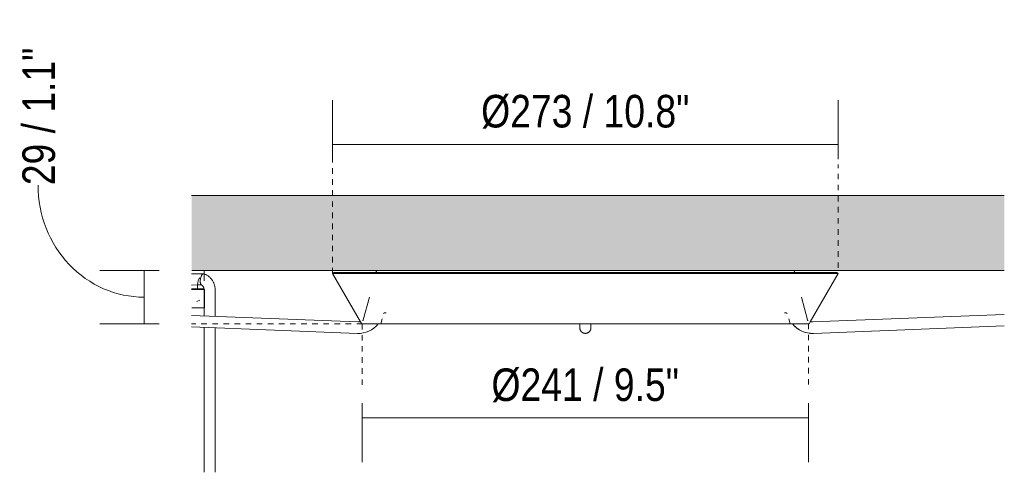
# Model space of a CAD drawing. Header units: millimetres. Extents: x 5395 to 10113, y 397 to 7363.
# Tile 9 of 11: x 8765 to 9297, y 1891 to 2136. Entities that reach past the tile are written whole.
import ezdxf

# ---------------------------------------------------------------- set-up
doc = ezdxf.new("R2010")
doc.units = ezdxf.units.MM
doc.linetypes.add('Dash', pattern=[6, 3, -3])
doc.layers.add('A-ANNO-DIMS', color=7, linetype='Dash', lineweight=9, true_color=0xd2d2d2)
for name, color, linetype, lineweight in [('A-ANNO-DIMS-8', 7, 'Continuous', 9), ('A-CLNG', 7, 'Continuous', 9), ('E-LITE-EQPM', 7, 'Continuous', 20)]:
    doc.layers.add(name, color=color, linetype=linetype, lineweight=lineweight)
doc.styles.add('Arial Narrow_3', font='ARIALN.TTF', dxfattribs={"height": 17.6})
doc.dimstyles.new('FARO_-_2_2mm_Arial_Narrow_mm_Inch_Left_1', dxfattribs={"dimscale": 304.8, "dimtxt": 18.012385, "dimasz": 0, "dimexe": 0.07874, "dimexo": 0.0625, "dimgap": 0.013123, "dimtad": 1, "dimdec": 0, "dimzin": 0, "dimdsep": 46, "dimtxsty": 'Arial Narrow_3', "dimblk1": 'NONE', "dimblk2": 'NONE', "dimsah": 1, "dimcen": 0.09, "dimadec": 0, "dimazin": 0, "dimtfac": 1, "dimtdec": 4, "dimtix": 1, "dimtmove": 1, "dimatfit": 3, "dimfxl": 0.026247, "dimfxlon": 1, "dimtvp": 1, "dimtolj": 1, "dimtzin": 0, "dimarcsym": 2})
doc.dimstyles.new('FARO_-_2_2mm_Arial_Narrow_mm_Inch_Right_2', dxfattribs={"dimscale": 304.8, "dimtxt": 18.012385, "dimasz": 0, "dimexe": 0.07874, "dimexo": 0.0625, "dimgap": 0.013123, "dimtad": 1, "dimdec": 0, "dimzin": 0, "dimdsep": 46, "dimtxsty": 'Arial Narrow_3', "dimblk1": 'NONE', "dimblk2": 'NONE', "dimsah": 1, "dimcen": 0.09, "dimadec": 0, "dimazin": 0, "dimtfac": 1, "dimtdec": 4, "dimtix": 1, "dimtmove": 0, "dimatfit": 3, "dimfxl": 0.026247, "dimfxlon": 1, "dimtvp": 1, "dimtolj": 1, "dimtzin": 0, "dimarcsym": 2})

# ---------------------------------------------------------------- blocks, each defined once
blk = doc.blocks.new('64314-5L   _Suspended_tensor - 64314-49-5L MAMBO Black_rattan pendant lamp ø450-5L-719882-Alzado_PDF FLORON')
at = {"layer": 'E-LITE-EQPM', "lineweight": 9}
for p, q in [((7350.18, 1998.21), (7345.05, 1998.1)), ((7345.09, 2000), (7350.94, 2000)), ((7351.4, 1998.21), (7350.18, 1998.21)), ((7350.94, 2000), (7351.77, 2000)), ((7351.77, 1994.41), (7351.77, 2000)), ((7348.29, 1990), (7348.29, 1992.66)), ((7350.18, 1992.21), (7350.45, 1992.21)), ((7348.29, 1990), (7345, 1990)), ((7348.45, 1990), (7348.45, 1989.77)), ((7351.64, 1990), (7348.45, 1990)), ((7351.76, 1989.48), (7351.76, 1983.84)), ((7352.06, 1979.77), (7352.06, 1989.27)), ((7357.76, 1983.84), (7357.76, 1989.48)), ((7345.09, 1979.77), (7351.21, 1979.77)), ((7347.9, 1983.28), (7349.55, 1983.84)), ((7351.21, 1979.77), (7351.91, 1979.77)), ((7351.76, 1983.84), (7351.76, 1975.45)), ((7357.76, 1975.21), (7357.76, 1983.84)), ((7351.76, 1969.22), (7351.76, 1890.78)), ((7357.76, 1890.78), (7357.76, 1968.98))]:
    blk.add_line(p, q, dxfattribs=at)
at = {"layer": 'E-LITE-EQPM', "lineweight": 9, "flags": 128}
for points in [[(7357.76, 1989.48), (7357.76, 1989.84), (7357.74, 1990.19), (7357.7, 1990.54), (7357.66, 1990.89), (7357.6, 1991.23), (7357.53, 1991.58), (7357.45, 1991.92), (7357.35, 1992.26), (7357.24, 1992.59), (7357.12, 1992.92), (7356.99, 1993.25), (7356.84, 1993.57), (7356.69, 1993.88), (7356.52, 1994.19), (7356.34, 1994.49), (7356.14, 1994.78), (7355.94, 1995.07), (7355.72, 1995.35), (7355.5, 1995.62), (7355.26, 1995.88), (7355.02, 1996.13), (7354.76, 1996.37), (7354.5, 1996.6), (7354.22, 1996.82), (7353.94, 1997.02), (7353.64, 1997.22), (7353.34, 1997.4), (7353.04, 1997.57), (7352.72, 1997.73), (7352.4, 1997.88), (7352.07, 1998.01), (7351.74, 1998.12), (7351.53, 1998.19)], [(7345.05, 1992.07), (7348.52, 1992.2), (7350.18, 1992.21)], [(7350.24, 1992.27), (7350.32, 1992.22), (7350.41, 1992.17), (7350.5, 1992.11), (7350.58, 1992.05), (7350.66, 1991.98), (7350.74, 1991.91), (7350.82, 1991.84), (7350.9, 1991.76), (7350.98, 1991.67), (7351.05, 1991.59), (7351.12, 1991.49), (7351.19, 1991.4), (7351.25, 1991.3), (7351.32, 1991.2), (7351.37, 1991.09), (7351.43, 1990.98), (7351.48, 1990.87), (7351.53, 1990.75), (7351.57, 1990.63), (7351.61, 1990.51), (7351.65, 1990.39), (7351.68, 1990.26), (7351.7, 1990.14), (7351.72, 1990.01), (7351.74, 1989.88), (7351.75, 1989.75), (7351.76, 1989.62), (7351.76, 1989.48)], [(7350.75, 1989.77), (7350.58, 1989.77), (7350.4, 1989.77), (7350.21, 1989.77), (7350.01, 1989.77), (7349.79, 1989.77), (7349.56, 1989.77), (7349.32, 1989.77), (7349.06, 1989.77), (7348.79, 1989.77), (7348.52, 1989.77), (7348.23, 1989.77), (7347.93, 1989.77), (7347.62, 1989.77), (7347.3, 1989.77), (7346.97, 1989.77), (7346.64, 1989.77), (7346.29, 1989.77), (7345.94, 1989.77), (7345.59, 1989.77), (7345.22, 1989.77), (7345.05, 1989.77)], [(7350.58, 1989.77), (7350.74, 1989.77), (7350.89, 1989.77), (7351.03, 1989.77), (7351.15, 1989.77), (7351.25, 1989.77), (7351.34, 1989.77), (7351.41, 1989.77), (7351.47, 1989.77), (7351.52, 1989.77), (7351.55, 1989.77), (7351.56, 1989.77), (7351.56, 1989.77)], [(7351.56, 1989.77), (7351.55, 1989.77), (7351.53, 1989.77), (7351.49, 1989.77), (7351.43, 1989.77), (7351.36, 1989.77), (7351.28, 1989.77), (7351.18, 1989.77), (7351.06, 1989.77), (7350.93, 1989.77), (7350.79, 1989.77), (7350.75, 1989.77)], [(7351.56, 1989.77), (7351.58, 1989.77), (7351.6, 1989.77), (7351.62, 1989.77), (7351.64, 1989.77), (7351.66, 1989.76), (7351.68, 1989.76), (7351.7, 1989.75), (7351.72, 1989.75), (7351.74, 1989.74), (7351.75, 1989.73), (7351.77, 1989.73), (7351.79, 1989.72), (7351.81, 1989.71), (7351.83, 1989.7), (7351.84, 1989.69), (7351.86, 1989.67), (7351.88, 1989.66), (7351.89, 1989.65), (7351.91, 1989.64), (7351.92, 1989.62), (7351.93, 1989.61), (7351.95, 1989.59), (7351.96, 1989.58), (7351.97, 1989.56), (7351.98, 1989.54), (7351.99, 1989.52), (7352, 1989.51), (7352.01, 1989.49), (7352.02, 1989.47), (7352.03, 1989.45), (7352.04, 1989.43), (7352.04, 1989.41), (7352.05, 1989.39), (7352.05, 1989.38), (7352.06, 1989.36), (7352.06, 1989.34), (7352.06, 1989.32), (7352.06, 1989.3), (7352.06, 1989.27), (7352.06, 1989.27)]]:
    blk.add_lwpolyline(points, dxfattribs=at)
at = {"layer": 'E-LITE-EQPM', "lineweight": 9}
for points, knots in [([(7348.29, 1992.66), (7348.29, 1993), (7348.35, 1993.65), (7348.69, 1994.82), (7349.11, 1995.54), (7349.39, 1995.92)], [0, 0, 0, 0, 0.1428571, 0.2857143, 0.5380217, 0.5380217, 0.5380217, 0.5380217]), ([(7351.4, 1998.21), (7351.19, 1998.21), (7350.73, 1997.92), (7350.19, 1996.89), (7349.86, 1995.73), (7349.73, 1994.85), (7349.69, 1994.18), (7349.7, 1993.7), (7349.74, 1993.28), (7349.82, 1992.91), (7349.93, 1992.61), (7350.02, 1992.46), (7350.08, 1992.4)], [-1, -1, -1, -1, -0.8333333, -0.6666667, -0.5555556, -0.4444444, -0.3888889, -0.3333333, -0.2777778, -0.2222222, -0.1666667, -0.1111111, -0.1111111, -0.1111111, -0.1111111])]:
    blk.add_open_spline(points, degree=3, knots=knots, dxfattribs=at)
blk.add_open_spline([(7351.4, 1998.21), (7351.54, 1998.21), (7351.67, 1998.15), (7351.78, 1998.03)], degree=3, dxfattribs=at)
blk = doc.blocks.new('64314-1 cable   _Suspended_tensor - 64314 MAMBO_CONGA_SAMBA Black structure pendant lamp with tensioner-568983-Alzado_PDF FLORON')
at = {"layer": 'E-LITE-EQPM'}
for p, q in [((7422.01, 1998.89), (7421.15, 1998.39)), ((7421.15, 1998.39), (7436.27, 1972.21)), ((7421.15, 1998.39), (7421.47, 1998.39)), ((7422.01, 1998.89), (7422.36, 1998.89)), ((7422.11, 1998.39), (7423.04, 1998.39)), ((7422.97, 1998.89), (7423.89, 1998.89)), ((7424.27, 1998.39), (7425.8, 1998.39)), ((7425.12, 1998.89), (7426.64, 1998.89)), ((7427.64, 1998.39), (7429.77, 1998.39)), ((7428.46, 1998.89), (7430.58, 1998.89)), ((7432.18, 1998.39), (7434.89, 1998.39)), ((7432.98, 1998.89), (7435.67, 1998.89)), ((7437.87, 1998.39), (7441.03, 1998.39)), ((7438.63, 1998.89), (7441.86, 1998.89)), ((7444.45, 1998.39), (7448.41, 1998.39)), ((7444.83, 1999.42), (7444.69, 1998.89)), ((7445.35, 1998.89), (7449.11, 1998.89)), ((7452.43, 1998.39), (7456.49, 1998.39)), ((7453.04, 1998.89), (7457.34, 1998.89)), ((7453.93, 1999), (7453.94, 1998.89)), ((7461.63, 1998.89), (7466.78, 1998.89)), ((7461.64, 1998.39), (7465.89, 1998.39)), ((7470.21, 1998.39), (7475.38, 1998.39)), ((7471.95, 1998.89), (7477.08, 1998.89)), ((7480.51, 1998.39), (7487.38, 1998.39)), ((7482.25, 1998.89), (7487.39, 1998.89)), ((7492.54, 1998.89), (7497.7, 1998.89)), ((7492.54, 1998.39), (7497.7, 1998.39)), ((7504.56, 1998.89), (7509.72, 1998.89)), ((7504.56, 1998.39), (7509.72, 1998.39)), ((7516.58, 1998.89), (7523.44, 1998.89)), ((7516.58, 1998.39), (7521.74, 1998.39)), ((7528.6, 1998.89), (7535.47, 1998.89)), ((7528.6, 1998.39), (7535.47, 1998.39)), ((7540.61, 1998.39), (7547.49, 1998.39)), ((7542.34, 1998.89), (7547.49, 1998.89)), ((7554.35, 1998.89), (7557.84, 1998.89)), ((7554.35, 1998.39), (7557.84, 1998.39)), ((7557.84, 1998.89), (7561.23, 1998.89)), ((7557.84, 1998.39), (7561.23, 1998.39)), ((7568.09, 1998.89), (7574.96, 1998.89)), ((7568.09, 1998.39), (7574.96, 1998.39)), ((7580.11, 1998.89), (7586.98, 1998.89)), ((7580.11, 1998.39), (7586.98, 1998.39)), ((7592.13, 1998.89), (7599, 1998.89)), ((7593.84, 1998.39), (7599, 1998.39)), ((7605.86, 1998.89), (7611.02, 1998.89)), ((7605.86, 1998.39), (7611.01, 1998.39)), ((7617.88, 1998.89), (7623.04, 1998.89)), ((7617.88, 1998.39), (7623.04, 1998.39)), ((7628.19, 1998.89), (7633.33, 1998.89)), ((7628.98, 1998.39), (7635.07, 1998.39)), ((7639.24, 1998.89), (7644.32, 1998.89)), ((7640.2, 1998.39), (7645.37, 1998.39)), ((7648.8, 1998.89), (7653.95, 1998.89)), ((7649.79, 1998.39), (7654.5, 1998.39)), ((7658.34, 1998.89), (7662.53, 1998.89)), ((7659.09, 1998.39), (7663.25, 1998.39)), ((7661.73, 1998.89), (7661.75, 1999)), ((7666.57, 1998.89), (7670.33, 1998.89)), ((7667.27, 1998.39), (7671.12, 1998.39)), ((7670.99, 1998.89), (7670.85, 1999.42)), ((7673.82, 1998.89), (7677.05, 1998.89)), ((7674.55, 1998.39), (7677.81, 1998.39)), ((7679.41, 1972.21), (7694.53, 1998.39)), ((7680.01, 1998.89), (7682.7, 1998.89)), ((7680.79, 1998.39), (7683.5, 1998.39)), ((7685.1, 1998.89), (7687.22, 1998.89)), ((7685.91, 1998.39), (7688.04, 1998.39)), ((7689.04, 1998.89), (7690.56, 1998.89)), ((7689.88, 1998.39), (7691.41, 1998.39)), ((7691.79, 1998.89), (7692.71, 1998.89)), ((7692.64, 1998.39), (7693.57, 1998.39)), ((7693.32, 1998.89), (7693.67, 1998.89)), ((7694.53, 1998.39), (7693.67, 1998.89)), ((7694.21, 1998.39), (7694.53, 1998.39)), ((7441.1, 1985.5), (7437.81, 1973.22)), ((7677.87, 1973.22), (7674.56, 1985.58)), ((7449.67, 1977.09), (7449.93, 1977.09)), ((7447.95, 1973.78), (7447.23, 1971.07)), ((7457, 1971.07), (7464.3, 1971.07)), ((7465.15, 1971.07), (7465.09, 1971.07)), ((7482.13, 1971.07), (7514.73, 1971.07)), ((7520.05, 1971.07), (7519.99, 1971.07)), ((7530.54, 1971.07), (7539, 1971.07)), ((7554.84, 1971.07), (7554.84, 1969.23)), ((7554.84, 1969.23), (7554.84, 1969.02)), ((7557.79, 1971.07), (7557.84, 1971.07)), ((7560.84, 1969.23), (7560.84, 1971.07)), ((7560.84, 1969.02), (7560.84, 1969.23)), ((7576.65, 1971.07), (7596.55, 1971.07)), ((7578.38, 1971.07), (7578.29, 1971.07)), ((7605.89, 1971.07), (7605.83, 1971.07)), ((7623.33, 1971.07), (7633.55, 1971.07)), ((7651.38, 1971.07), (7668.45, 1971.07)), ((7668.45, 1971.07), (7667.73, 1973.78))]:
    blk.add_line(p, q, dxfattribs=at)
at = {"layer": 'E-LITE-EQPM', "flags": 128}
for points in [[(7444.83, 1999.42), (7444.84, 1999.45), (7444.85, 1999.48), (7444.86, 1999.51), (7444.87, 1999.54), (7444.89, 1999.57), (7444.9, 1999.6), (7444.92, 1999.62), (7444.93, 1999.65), (7444.95, 1999.67), (7444.97, 1999.7), (7444.99, 1999.72), (7445.01, 1999.75), (7445.03, 1999.77), (7445.05, 1999.79), (7445.08, 1999.81), (7445.1, 1999.83), (7445.13, 1999.85), (7445.15, 1999.87), (7445.18, 1999.89), (7445.2, 1999.9), (7445.23, 1999.92), (7445.26, 1999.93), (7445.29, 1999.94), (7445.32, 1999.95), (7445.35, 1999.96), (7445.38, 1999.97), (7445.41, 1999.98), (7445.44, 1999.99), (7445.47, 1999.99), (7445.5, 2000), (7445.53, 2000), (7445.56, 2000), (7445.58, 2000)], [(7502.02, 1999.99), (7502.05, 2000), (7502.07, 2000), (7502.09, 2000)], [(7613.59, 2000), (7613.61, 2000), (7613.63, 2000), (7613.66, 1999.99)], [(7670.1, 2000), (7670.13, 2000), (7670.16, 2000), (7670.19, 1999.99), (7670.22, 1999.99), (7670.25, 1999.98), (7670.28, 1999.98), (7670.31, 1999.97), (7670.34, 1999.96), (7670.37, 1999.95), (7670.4, 1999.94), (7670.43, 1999.93), (7670.46, 1999.91), (7670.48, 1999.9), (7670.51, 1999.88), (7670.54, 1999.86), (7670.56, 1999.85), (7670.59, 1999.83), (7670.61, 1999.81), (7670.63, 1999.79), (7670.66, 1999.76), (7670.68, 1999.74), (7670.7, 1999.72), (7670.72, 1999.69), (7670.73, 1999.67), (7670.75, 1999.64), (7670.77, 1999.61), (7670.78, 1999.59), (7670.8, 1999.56), (7670.81, 1999.53), (7670.82, 1999.5), (7670.83, 1999.47), (7670.84, 1999.44), (7670.85, 1999.42)], [(7448.82, 1976.71), (7448.84, 1976.74), (7448.87, 1976.77), (7448.9, 1976.8), (7448.92, 1976.83), (7448.95, 1976.86), (7448.98, 1976.88), (7449.01, 1976.9), (7449.05, 1976.93), (7449.08, 1976.95), (7449.11, 1976.97), (7449.15, 1976.98), (7449.18, 1977), (7449.22, 1977.02), (7449.25, 1977.03), (7449.29, 1977.04), (7449.33, 1977.05), (7449.37, 1977.06), (7449.4, 1977.07), (7449.44, 1977.08), (7449.48, 1977.08), (7449.52, 1977.09), (7449.56, 1977.09)], [(7450.15, 1977.09), (7449.79, 1977.09), (7449.61, 1977.09)], [(7666.01, 1977.09), (7665.75, 1977.09), (7665.52, 1977.09)], [(7665.77, 1977.09), (7665.89, 1977.09), (7666.07, 1977.09)], [(7666.13, 1977.09), (7666.17, 1977.09), (7666.21, 1977.08), (7666.25, 1977.08), (7666.29, 1977.07), (7666.32, 1977.06), (7666.36, 1977.05), (7666.4, 1977.04), (7666.44, 1977.03), (7666.47, 1977.01), (7666.51, 1977), (7666.54, 1976.98), (7666.58, 1976.96), (7666.61, 1976.94), (7666.64, 1976.92), (7666.67, 1976.9), (7666.7, 1976.87), (7666.73, 1976.85), (7666.76, 1976.82), (7666.79, 1976.79), (7666.82, 1976.77), (7666.84, 1976.74), (7666.87, 1976.71)], [(7437.43, 1971.07), (7437.39, 1971.08), (7437.35, 1971.08), (7437.31, 1971.09), (7437.27, 1971.1), (7437.23, 1971.11), (7437.19, 1971.12), (7437.16, 1971.13), (7437.12, 1971.15), (7437.08, 1971.16), (7437.05, 1971.18), (7437.01, 1971.2), (7436.98, 1971.22), (7436.94, 1971.24), (7436.91, 1971.27), (7436.88, 1971.29), (7436.85, 1971.32), (7436.82, 1971.34), (7436.79, 1971.37), (7436.77, 1971.4), (7436.74, 1971.43)], [(7437.34, 1972.86), (7437.36, 1972.86), (7437.38, 1972.86), (7437.4, 1972.86), (7437.41, 1972.86), (7437.43, 1972.87), (7437.45, 1972.87), (7437.47, 1972.87), (7437.49, 1972.88), (7437.51, 1972.89), (7437.53, 1972.89), (7437.55, 1972.9), (7437.56, 1972.91), (7437.58, 1972.92), (7437.6, 1972.93), (7437.61, 1972.94), (7437.63, 1972.95), (7437.64, 1972.96), (7437.66, 1972.98), (7437.67, 1972.99), (7437.69, 1973), (7437.7, 1973.02), (7437.71, 1973.03), (7437.73, 1973.05), (7437.74, 1973.06), (7437.75, 1973.08), (7437.76, 1973.1), (7437.77, 1973.11), (7437.78, 1973.13), (7437.79, 1973.15), (7437.79, 1973.17), (7437.8, 1973.19), (7437.81, 1973.2), (7437.81, 1973.22)], [(7445.83, 1971.07), (7447, 1971.07), (7448.97, 1971.07), (7451.1, 1971.07), (7453.41, 1971.07), (7455.89, 1971.07), (7458.52, 1971.07), (7461.32, 1971.07), (7464.27, 1971.07), (7467.37, 1971.07), (7470.62, 1971.07), (7474, 1971.07), (7477.52, 1971.07), (7481.17, 1971.07), (7484.94, 1971.07), (7488.83, 1971.07), (7492.82, 1971.07), (7496.92, 1971.07), (7501.12, 1971.07), (7505.41, 1971.07), (7509.79, 1971.07), (7514.24, 1971.07), (7518.76, 1971.07), (7523.34, 1971.07), (7527.98, 1971.07), (7532.66, 1971.07), (7537.39, 1971.07), (7542.15, 1971.07), (7546.93, 1971.07), (7551.73, 1971.07), (7556.54, 1971.07), (7557.84, 1971.07)], [(7554.84, 1971.07), (7554.84, 1970.83), (7554.84, 1970.6), (7554.84, 1970.38), (7554.84, 1970.17), (7554.84, 1969.98), (7554.84, 1969.81), (7554.84, 1969.65), (7554.84, 1969.51), (7554.84, 1969.38), (7554.84, 1969.27), (7554.84, 1969.18), (7554.84, 1969.1), (7554.84, 1969.04), (7554.84, 1969), (7554.84, 1968.98), (7554.84, 1968.97)], [(7554.84, 1968.97), (7554.84, 1968.98), (7554.84, 1969), (7554.84, 1969.02)], [(7557.84, 1965.97), (7557.72, 1965.97), (7557.6, 1965.98), (7557.48, 1965.99), (7557.36, 1966.01), (7557.24, 1966.03), (7557.13, 1966.06), (7557.01, 1966.09), (7556.9, 1966.12), (7556.78, 1966.16), (7556.67, 1966.21), (7556.56, 1966.25), (7556.45, 1966.31), (7556.35, 1966.37), (7556.25, 1966.43), (7556.15, 1966.49), (7556.05, 1966.56), (7555.95, 1966.64), (7555.86, 1966.71), (7555.77, 1966.79), (7555.69, 1966.88), (7555.61, 1966.97), (7555.53, 1967.06), (7555.45, 1967.15), (7555.38, 1967.25), (7555.32, 1967.35), (7555.25, 1967.45), (7555.19, 1967.56), (7555.14, 1967.66), (7555.09, 1967.77), (7555.04, 1967.88), (7555, 1967.99), (7554.97, 1968.11), (7554.93, 1968.22), (7554.91, 1968.34), (7554.88, 1968.46), (7554.87, 1968.58), (7554.85, 1968.7), (7554.84, 1968.82), (7554.84, 1968.94), (7554.84, 1968.97)], [(7557.84, 1971.07), (7562.65, 1971.07), (7567.46, 1971.07), (7572.25, 1971.07), (7577.01, 1971.07), (7581.75, 1971.07), (7586.44, 1971.07), (7591.09, 1971.07), (7595.69, 1971.07), (7600.23, 1971.07), (7604.7, 1971.07), (7609.09, 1971.07), (7613.41, 1971.07), (7617.63, 1971.07), (7621.76, 1971.07), (7625.79, 1971.07), (7629.7, 1971.07), (7633.51, 1971.07), (7637.19, 1971.07), (7640.74, 1971.07), (7644.16, 1971.07), (7647.45, 1971.07), (7650.59, 1971.07), (7653.58, 1971.07), (7656.42, 1971.07), (7659.1, 1971.07), (7661.62, 1971.07), (7663.97, 1971.07), (7666.15, 1971.07), (7668.16, 1971.07), (7669.85, 1971.07)], [(7560.84, 1968.97), (7560.84, 1968.85), (7560.83, 1968.73), (7560.82, 1968.61), (7560.8, 1968.49), (7560.78, 1968.37), (7560.75, 1968.26), (7560.72, 1968.14), (7560.69, 1968.03), (7560.65, 1967.91), (7560.6, 1967.8), (7560.55, 1967.69), (7560.5, 1967.58), (7560.44, 1967.48), (7560.38, 1967.38), (7560.32, 1967.28), (7560.25, 1967.18), (7560.17, 1967.08), (7560.1, 1966.99), (7560.01, 1966.9), (7559.93, 1966.82), (7559.84, 1966.74), (7559.75, 1966.66), (7559.66, 1966.58), (7559.56, 1966.51), (7559.46, 1966.44), (7559.36, 1966.38), (7559.25, 1966.32), (7559.15, 1966.27), (7559.04, 1966.22), (7558.93, 1966.17), (7558.81, 1966.13), (7558.7, 1966.1), (7558.58, 1966.06), (7558.47, 1966.04), (7558.35, 1966.01), (7558.23, 1965.99), (7558.11, 1965.98), (7557.99, 1965.97), (7557.87, 1965.97), (7557.84, 1965.97)], [(7560.84, 1968.97), (7560.84, 1968.98), (7560.84, 1969), (7560.84, 1969.05), (7560.84, 1969.11), (7560.84, 1969.18), (7560.84, 1969.28), (7560.84, 1969.39), (7560.84, 1969.52), (7560.84, 1969.66), (7560.84, 1969.82), (7560.84, 1970), (7560.84, 1970.19), (7560.84, 1970.39), (7560.84, 1970.61), (7560.84, 1970.85), (7560.84, 1971.07)], [(7560.84, 1969.02), (7560.84, 1968.98), (7560.84, 1968.97), (7560.84, 1968.97)], [(7669.85, 1971.07), (7668.67, 1971.07), (7668.45, 1971.07)], [(7677.87, 1973.22), (7677.88, 1973.2), (7677.88, 1973.18), (7677.89, 1973.16), (7677.9, 1973.14), (7677.91, 1973.13), (7677.91, 1973.11), (7677.92, 1973.09), (7677.93, 1973.08), (7677.95, 1973.06), (7677.96, 1973.04), (7677.97, 1973.03), (7677.98, 1973.01), (7678, 1973), (7678.01, 1972.99), (7678.02, 1972.97), (7678.04, 1972.96), (7678.06, 1972.95), (7678.07, 1972.94), (7678.09, 1972.93), (7678.1, 1972.92), (7678.12, 1972.91), (7678.14, 1972.9), (7678.16, 1972.89), (7678.18, 1972.88), (7678.19, 1972.88), (7678.21, 1972.87), (7678.23, 1972.87), (7678.25, 1972.86), (7678.27, 1972.86), (7678.29, 1972.86), (7678.31, 1972.86), (7678.33, 1972.86), (7678.34, 1972.86)], [(7678.94, 1971.44), (7678.92, 1971.4), (7678.89, 1971.38), (7678.86, 1971.35), (7678.83, 1971.32), (7678.8, 1971.29), (7678.77, 1971.27), (7678.74, 1971.25), (7678.71, 1971.22), (7678.67, 1971.2), (7678.64, 1971.18), (7678.6, 1971.17), (7678.57, 1971.15), (7678.53, 1971.14), (7678.49, 1971.12), (7678.46, 1971.11), (7678.42, 1971.1), (7678.38, 1971.09), (7678.34, 1971.08), (7678.3, 1971.08), (7678.26, 1971.07)]]:
    blk.add_lwpolyline(points, dxfattribs=at)
at = {"layer": 'E-LITE-EQPM'}
for centre, major_axis, ratio, start_param, end_param in [((7557.84, 1969.23), (-3, 0), 0.999241, 0, 0.036829), ((7557.84, 1969.23), (3, 0), 0.99562, 3.141593, 3.178555), ((7557.84, 1969.23), (3, 0), 0.99562, 3.141593, 3.178555), ((7557.84, 1969.13), (3, 0), 0.99562, 3.141593, 3.178555), ((7557.84, 1969.23), (3, 0), 0.999241, 6.246357, 6.283185), ((7557.84, 1969.23), (3, 0), 0.99562, 6.246223, 6.283185), ((7557.84, 1969.23), (3, 0), 0.99562, 6.246223, 6.283185), ((7557.84, 1969.13), (3, 0), 0.99562, 6.246223, 6.283185), ((7557.84, 1969.13), (3, 0), 0.99562, 3.403392, 3.443058), ((7557.84, 1969.13), (3, 0), 0.99562, 5.98172, 6.021386)]:
    blk.add_ellipse(centre, major_axis=major_axis, ratio=ratio, start_param=start_param, end_param=end_param, dxfattribs=at)
blk = doc.blocks.new('64314-1 cable   _Suspended_tensor - 64314 MAMBO_CONGA_SAMBA Black structure pendant lamp with tensioner-570366-Alzado_PDF FLORON')
at = {"layer": 'E-LITE-EQPM'}
for p, q in [((7422.01, 1998.89), (7421.15, 1998.39)), ((7421.15, 1998.39), (7436.27, 1972.21)), ((7421.15, 1998.39), (7421.19, 1998.39)), ((7421.49, 1998.39), (7422.11, 1998.39)), ((7422.01, 1998.89), (7422.05, 1998.89)), ((7422.36, 1998.89), (7422.97, 1998.89)), ((7423.04, 1998.39), (7424.27, 1998.39)), ((7423.89, 1998.89), (7425.12, 1998.89)), ((7425.8, 1998.39), (7427.64, 1998.39)), ((7426.64, 1998.89), (7428.46, 1998.89)), ((7429.76, 1998.39), (7432.18, 1998.39)), ((7430.58, 1998.89), (7432.98, 1998.89)), ((7434.88, 1998.39), (7437.87, 1998.39)), ((7435.66, 1998.89), (7438.63, 1998.89)), ((7441.02, 1998.39), (7444.47, 1998.39)), ((7441.86, 1998.89), (7445.36, 1998.89)), ((7444.83, 1999.42), (7444.69, 1998.89)), ((7448.41, 1998.39), (7452.43, 1998.39)), ((7449.1, 1998.89), (7453.05, 1998.89)), ((7453.93, 1999), (7453.94, 1998.89)), ((7456.47, 1998.39), (7461.62, 1998.39)), ((7457.33, 1998.89), (7461.64, 1998.89)), ((7465.89, 1998.39), (7470.23, 1998.39)), ((7466.79, 1998.89), (7471.93, 1998.89)), ((7475.36, 1998.39), (7480.53, 1998.39)), ((7477.1, 1998.89), (7482.23, 1998.89)), ((7487.39, 1998.89), (7492.54, 1998.89)), ((7487.4, 1998.39), (7492.54, 1998.39)), ((7497.68, 1998.89), (7504.56, 1998.89)), ((7497.68, 1998.39), (7504.56, 1998.39)), ((7509.7, 1998.89), (7516.58, 1998.89)), ((7509.71, 1998.39), (7516.58, 1998.39)), ((7521.72, 1998.89), (7528.6, 1998.89)), ((7521.72, 1998.39), (7528.6, 1998.39)), ((7535.47, 1998.89), (7542.34, 1998.89)), ((7535.47, 1998.39), (7542.34, 1998.39)), ((7547.48, 1998.89), (7554.36, 1998.89)), ((7547.48, 1998.39), (7554.36, 1998.39)), ((7561.22, 1998.89), (7568.09, 1998.89)), ((7561.22, 1998.39), (7568.09, 1998.39)), ((7573.24, 1998.89), (7580.11, 1998.89)), ((7573.24, 1998.39), (7580.11, 1998.39)), ((7586.98, 1998.89), (7593.85, 1998.89)), ((7586.98, 1998.39), (7593.85, 1998.39)), ((7599, 1998.89), (7605.87, 1998.89)), ((7599, 1998.39), (7605.87, 1998.39)), ((7611.02, 1998.89), (7617.9, 1998.89)), ((7611.02, 1998.39), (7617.89, 1998.39)), ((7623.04, 1998.89), (7628.19, 1998.89)), ((7623.04, 1998.39), (7628.99, 1998.39)), ((7633.35, 1998.89), (7639.24, 1998.89)), ((7635.05, 1998.39), (7640.22, 1998.39)), ((7644.32, 1998.89), (7648.79, 1998.89)), ((7645.35, 1998.39), (7649.79, 1998.39)), ((7653.94, 1998.89), (7658.35, 1998.89)), ((7654.5, 1998.39), (7659.1, 1998.39)), ((7661.73, 1998.89), (7661.75, 1999)), ((7662.53, 1998.89), (7666.58, 1998.89)), ((7663.25, 1998.39), (7667.27, 1998.39)), ((7670.32, 1998.89), (7673.82, 1998.89)), ((7670.99, 1998.89), (7670.85, 1999.42)), ((7671.11, 1998.39), (7674.55, 1998.39)), ((7677.05, 1998.89), (7680.02, 1998.89)), ((7677.81, 1998.39), (7680.79, 1998.39)), ((7679.41, 1972.21), (7694.53, 1998.39)), ((7682.7, 1998.89), (7685.1, 1998.89)), ((7683.5, 1998.39), (7685.92, 1998.39)), ((7687.22, 1998.89), (7689.04, 1998.89)), ((7688.04, 1998.39), (7689.88, 1998.39)), ((7690.56, 1998.89), (7691.79, 1998.89)), ((7691.41, 1998.39), (7692.64, 1998.39)), ((7692.71, 1998.89), (7693.32, 1998.89)), ((7693.57, 1998.39), (7694.19, 1998.39)), ((7693.63, 1998.89), (7693.67, 1998.89)), ((7694.53, 1998.39), (7693.67, 1998.89)), ((7694.49, 1998.39), (7694.53, 1998.39)), ((7441.1, 1985.5), (7437.81, 1973.22)), ((7677.87, 1973.22), (7674.56, 1985.58)), ((7449.67, 1977.09), (7449.93, 1977.09)), ((7447.95, 1973.78), (7447.23, 1971.07)), ((7457, 1971.07), (7464.3, 1971.07)), ((7482.13, 1971.07), (7514.73, 1971.07)), ((7516.67, 1971.07), (7516.61, 1971.07)), ((7530.54, 1971.07), (7539, 1971.07)), ((7554.36, 1971.07), (7554.33, 1971.07)), ((7557.79, 1971.07), (7557.84, 1971.07)), ((7576.65, 1971.07), (7596.55, 1971.07)), ((7578.38, 1971.07), (7578.29, 1971.07)), ((7605.89, 1971.07), (7605.83, 1971.07)), ((7623.33, 1971.07), (7633.55, 1971.07)), ((7651.38, 1971.07), (7668.45, 1971.07)), ((7668.45, 1971.07), (7667.73, 1973.78)), ((7671.16, 1969.73), (7671.56, 1969.36)), ((7679.32, 1972.08), (7679.18, 1972.1)), ((7672.87, 1968.35), (7673.33, 1968.05)), ((7673.81, 1967.77), (7673.95, 1967.69)), ((7675.8, 1966.84), (7676.32, 1966.66)), ((7676.85, 1966.5), (7676.94, 1966.47))]:
    blk.add_line(p, q, dxfattribs=at)
at = {"layer": 'E-LITE-EQPM', "flags": 128}
for points in [[(7444.83, 1999.42), (7444.84, 1999.45), (7444.85, 1999.48), (7444.86, 1999.51), (7444.87, 1999.54), (7444.89, 1999.57), (7444.9, 1999.6), (7444.92, 1999.62), (7444.93, 1999.65), (7444.95, 1999.67), (7444.97, 1999.7), (7444.99, 1999.72), (7445.01, 1999.75), (7445.03, 1999.77), (7445.05, 1999.79), (7445.08, 1999.81), (7445.1, 1999.83), (7445.13, 1999.85), (7445.15, 1999.87), (7445.18, 1999.89), (7445.2, 1999.9), (7445.23, 1999.92), (7445.26, 1999.93), (7445.29, 1999.94), (7445.32, 1999.95), (7445.35, 1999.96), (7445.38, 1999.97), (7445.41, 1999.98), (7445.44, 1999.99), (7445.47, 1999.99), (7445.5, 2000), (7445.53, 2000), (7445.56, 2000), (7445.58, 2000)], [(7670.1, 2000), (7670.13, 2000), (7670.16, 2000), (7670.19, 1999.99), (7670.22, 1999.99), (7670.25, 1999.98), (7670.28, 1999.98), (7670.31, 1999.97), (7670.34, 1999.96), (7670.37, 1999.95), (7670.4, 1999.94), (7670.43, 1999.93), (7670.46, 1999.91), (7670.48, 1999.9), (7670.51, 1999.88), (7670.54, 1999.86), (7670.56, 1999.85), (7670.59, 1999.83), (7670.61, 1999.81), (7670.63, 1999.79), (7670.66, 1999.76), (7670.68, 1999.74), (7670.7, 1999.72), (7670.72, 1999.69), (7670.73, 1999.67), (7670.75, 1999.64), (7670.77, 1999.61), (7670.78, 1999.59), (7670.8, 1999.56), (7670.81, 1999.53), (7670.82, 1999.5), (7670.83, 1999.47), (7670.84, 1999.44), (7670.85, 1999.42)], [(7448.82, 1976.71), (7448.84, 1976.74), (7448.87, 1976.77), (7448.9, 1976.8), (7448.92, 1976.83), (7448.95, 1976.86), (7448.98, 1976.88), (7449.01, 1976.9), (7449.05, 1976.93), (7449.08, 1976.95), (7449.11, 1976.97), (7449.15, 1976.98), (7449.18, 1977), (7449.22, 1977.02), (7449.25, 1977.03), (7449.29, 1977.04), (7449.33, 1977.05), (7449.37, 1977.06), (7449.4, 1977.07), (7449.44, 1977.08), (7449.48, 1977.08), (7449.52, 1977.09), (7449.56, 1977.09), (7449.59, 1977.09)], [(7450.13, 1977.09), (7450.03, 1977.09), (7449.73, 1977.09), (7449.59, 1977.09), (7449.59, 1977.09)], [(7666.09, 1977.09), (7666.01, 1977.09), (7665.75, 1977.09), (7665.52, 1977.09)], [(7665.75, 1977.09), (7665.95, 1977.09), (7666.09, 1977.09), (7666.09, 1977.09)], [(7666.09, 1977.09), (7666.13, 1977.09), (7666.17, 1977.09), (7666.21, 1977.08), (7666.25, 1977.08), (7666.29, 1977.07), (7666.32, 1977.06), (7666.36, 1977.05), (7666.4, 1977.04), (7666.44, 1977.03), (7666.47, 1977.01), (7666.51, 1977), (7666.54, 1976.98), (7666.58, 1976.96), (7666.61, 1976.94), (7666.64, 1976.92), (7666.67, 1976.9), (7666.7, 1976.87), (7666.73, 1976.85), (7666.76, 1976.82), (7666.79, 1976.79), (7666.82, 1976.77), (7666.84, 1976.74), (7666.87, 1976.71)], [(7437.43, 1971.07), (7437.39, 1971.08), (7437.35, 1971.08), (7437.31, 1971.09), (7437.27, 1971.1), (7437.23, 1971.11), (7437.19, 1971.12), (7437.16, 1971.13), (7437.12, 1971.15), (7437.08, 1971.16), (7437.05, 1971.18), (7437.01, 1971.2), (7436.98, 1971.22), (7436.94, 1971.24), (7436.91, 1971.27), (7436.88, 1971.29), (7436.85, 1971.32), (7436.82, 1971.34), (7436.79, 1971.37), (7436.77, 1971.4), (7436.74, 1971.43)], [(7437.34, 1972.86), (7437.36, 1972.86), (7437.38, 1972.86), (7437.4, 1972.86), (7437.41, 1972.86), (7437.43, 1972.87), (7437.45, 1972.87), (7437.47, 1972.87), (7437.49, 1972.88), (7437.51, 1972.89), (7437.53, 1972.89), (7437.55, 1972.9), (7437.56, 1972.91), (7437.58, 1972.92), (7437.6, 1972.93), (7437.61, 1972.94), (7437.63, 1972.95), (7437.64, 1972.96), (7437.66, 1972.98), (7437.67, 1972.99), (7437.69, 1973), (7437.7, 1973.02), (7437.71, 1973.03), (7437.73, 1973.05), (7437.74, 1973.06), (7437.75, 1973.08), (7437.76, 1973.1), (7437.77, 1973.11), (7437.78, 1973.13), (7437.79, 1973.15), (7437.79, 1973.17), (7437.8, 1973.19), (7437.81, 1973.2), (7437.81, 1973.22)], [(7445.83, 1971.07), (7447, 1971.07), (7448.97, 1971.07), (7451.1, 1971.07), (7453.41, 1971.07), (7455.89, 1971.07), (7458.52, 1971.07), (7461.32, 1971.07), (7464.27, 1971.07), (7467.37, 1971.07), (7470.62, 1971.07), (7474, 1971.07), (7477.52, 1971.07), (7481.17, 1971.07), (7484.94, 1971.07), (7488.83, 1971.07), (7492.82, 1971.07), (7496.92, 1971.07), (7501.12, 1971.07), (7505.41, 1971.07), (7509.79, 1971.07), (7514.24, 1971.07), (7518.76, 1971.07), (7523.34, 1971.07), (7527.98, 1971.07), (7532.66, 1971.07), (7537.39, 1971.07), (7542.15, 1971.07), (7546.93, 1971.07), (7551.73, 1971.07), (7556.54, 1971.07), (7561.35, 1971.07), (7566.16, 1971.07), (7570.95, 1971.07), (7575.73, 1971.07), (7580.47, 1971.07), (7585.18, 1971.07), (7589.84, 1971.07), (7594.46, 1971.07), (7599.01, 1971.07), (7603.5, 1971.07), (7607.92, 1971.07), (7612.25, 1971.07), (7616.5, 1971.07), (7620.66, 1971.07), (7624.71, 1971.07), (7628.66, 1971.07), (7632.49, 1971.07), (7636.2, 1971.07), (7639.79, 1971.07), (7643.25, 1971.07), (7646.57, 1971.07), (7649.75, 1971.07), (7652.79, 1971.07), (7655.67, 1971.07), (7658.39, 1971.07), (7660.95, 1971.07), (7663.35, 1971.07), (7665.58, 1971.07), (7667.64, 1971.07), (7669.52, 1971.07), (7669.85, 1971.07)], [(7669.85, 1971.07), (7668.67, 1971.07), (7668.45, 1971.07)], [(7670.03, 1970.94), (7670.39, 1970.52), (7670.76, 1970.12)], [(7677.87, 1973.22), (7677.88, 1973.2), (7677.88, 1973.18), (7677.89, 1973.16), (7677.9, 1973.14), (7677.91, 1973.13), (7677.91, 1973.11), (7677.92, 1973.09), (7677.93, 1973.08), (7677.95, 1973.06), (7677.96, 1973.04), (7677.97, 1973.03), (7677.98, 1973.01), (7678, 1973), (7678.01, 1972.99), (7678.02, 1972.97), (7678.04, 1972.96), (7678.06, 1972.95), (7678.07, 1972.94), (7678.09, 1972.93), (7678.1, 1972.92), (7678.12, 1972.91), (7678.14, 1972.9), (7678.16, 1972.89), (7678.18, 1972.88), (7678.19, 1972.88), (7678.21, 1972.87), (7678.23, 1972.87), (7678.25, 1972.86), (7678.27, 1972.86), (7678.29, 1972.86), (7678.31, 1972.86), (7678.33, 1972.86), (7678.34, 1972.86)], [(7678.94, 1971.44), (7678.92, 1971.4), (7678.89, 1971.38), (7678.86, 1971.35), (7678.83, 1971.32), (7678.8, 1971.29), (7678.77, 1971.27), (7678.74, 1971.25), (7678.71, 1971.22), (7678.67, 1971.2), (7678.64, 1971.18), (7678.6, 1971.17), (7678.57, 1971.15), (7678.53, 1971.14), (7678.49, 1971.12), (7678.46, 1971.11), (7678.42, 1971.1), (7678.38, 1971.09), (7678.34, 1971.08), (7678.3, 1971.08), (7678.26, 1971.07)], [(7678.71, 1966.1), (7679, 1966.06), (7679.55, 1966.01), (7680.1, 1965.98), (7680.65, 1965.97)]]:
    blk.add_lwpolyline(points, dxfattribs=at)
blk = doc.blocks.new('DIMBLOCK10-Alzado_PDF FLORON')
at = {"layer": 'A-ANNO-DIMS-8', "color": 251, "true_color": 0x5b5b5b}
for p, q in [((8933.73, 2060.22), (8933.73, 2092.22)), ((9207.11, 2060.22), (9207.11, 2092.22)), ((8933.73, 2068.22), (9207.11, 2068.22)), ((8933.73, 2068.22), (8933.73, 2060.22)), ((9207.11, 2068.22), (9207.11, 2060.22))]:
    blk.add_line(p, q, dxfattribs=at)
at = {"layer": 'A-ANNO-DIMS-8', "color": 0, "insert": (9014.1, 2094.97), "char_height": 17.6, "width": 135.1787, "attachment_point": 1, "line_spacing_factor": 0.974696, "style": 'Arial Narrow_3'}
blk.add_mtext('Ø273 / 10.8"', dxfattribs=at)
blk = doc.blocks.new('_None')
blk = doc.blocks.new('DIMBLOCK11-Alzado_PDF FLORON')
at = {"layer": 'A-ANNO-DIMS-8', "color": 251, "true_color": 0x5b5b5b}
for p, q in [((8949.83, 1928.23), (8949.83, 1896.23)), ((8949.83, 1920.23), (8949.83, 1928.23)), ((9191.02, 1928.23), (9191.02, 1896.23)), ((9191.02, 1920.23), (9191.02, 1928.23)), ((8949.83, 1920.23), (9191.02, 1920.23))]:
    blk.add_line(p, q, dxfattribs=at)
at = {"layer": 'A-ANNO-DIMS-8', "color": 0, "insert": (9019.67, 1946.98), "char_height": 17.6, "width": 121.798, "attachment_point": 1, "line_spacing_factor": 0.974696, "style": 'Arial Narrow_3'}
blk.add_mtext('Ø241 / 9.5"', dxfattribs=at)
blk = doc.blocks.new('DIMBLOCK12-Alzado_PDF FLORON')
at = {"layer": 'A-ANNO-DIMS-8', "color": 251, "true_color": 0x5b5b5b}
for p, q in [((8839.99, 2000), (8807.99, 2000)), ((8831.99, 2000), (8831.99, 1971.07)), ((8831.99, 2000), (8839.99, 2000)), ((8839.99, 1971.07), (8807.99, 1971.07)), ((8831.99, 1971.07), (8839.99, 1971.07))]:
    blk.add_line(p, q, dxfattribs=at)
blk.add_ellipse((8831.99, 2046.13), major_axis=(0, 60.6), ratio=0.9469, start_param=1.570796, end_param=3.141593, dxfattribs=at)
at = {"layer": 'A-ANNO-DIMS-8', "color": 0, "insert": (8766.16, 2046.13), "char_height": 17.6, "width": 89.5473, "attachment_point": 1, "rotation": 90, "line_spacing_factor": 0.974696, "style": 'Arial Narrow_3'}
blk.add_mtext('29 / 1.1"', dxfattribs=at)

msp = doc.modelspace()

# ---------------------------------------------------------------- hatches: boundary and pattern name
at = {"layer": 'A-CLNG', "true_color": 0xe8e8e8}
msp.add_hatch(color=254, dxfattribs=at).paths.add_polyline_path([(9060.08, 2000), (9296.84, 2000), (9296.84, 2040.5), (8857.63, 2040.5), (8857.71, 2000), (9058.36, 2000)], flags=0)

# ---------------------------------------------------------------- linework, layer by layer
at = {"layer": 'A-ANNO-DIMS'}
for p, q in [((8933.73, 1998.36), (8933.73, 2064.36)), ((9207.11, 2001.36), (9207.11, 2057.36)), ((8949.83, 1971.07), (8857.63, 1971.07)), ((8949.83, 1971.07), (8949.83, 1935.23)), ((9191.02, 1971.23), (9191.02, 1935.23))]:
    msp.add_line(p, q, dxfattribs=at)
at = {"layer": 'A-CLNG'}
for p, q in [((8857.63, 2040.5), (9296.84, 2040.5)), ((9296.84, 2000), (8864.34, 2000))]:
    msp.add_line(p, q, dxfattribs=at)
at = {"layer": 'E-LITE-EQPM'}
for p, q in [((8857.63, 1975.71), (8947.46, 1972.14)), ((9296.84, 1976.25), (9193.39, 1972.14)), ((8947.21, 1965.92), (8857.63, 1969.49)), ((8948.87, 1972.21), (8949.53, 1971.07)), ((8949.53, 1971.07), (8958.42, 1971.07)), ((9191.32, 1971.07), (9182.43, 1971.07)), ((9191.98, 1972.21), (9191.32, 1971.07)), ((9193.63, 1965.92), (9296.84, 1970.03))]:
    msp.add_line(p, q, dxfattribs=at)
for centre, radius, start, end in [((8947.75, 1979.51), 13.59, 267.7204, 321.6535), ((8947.76, 1979.72), 7.59, 267.7204, 278.3616), ((9193.09, 1979.51), 13.59, 218.3465, 272.2796), ((9193.08, 1979.72), 7.59, 261.6384, 272.2796)]:
    msp.add_arc(centre, radius, start, end, dxfattribs=at)

# ---------------------------------------------------------------- block references
at = {"layer": 'E-LITE-EQPM', "lineweight": 9}
msp.add_blockref('64314-5L   _Suspended_tensor - 64314-49-5L MAMBO Black_rattan pendant lamp ø450-5L-719882-Alzado_PDF FLORON', (1512.58, 0), dxfattribs=at)
at = {"layer": 'E-LITE-EQPM'}
for name in ['64314-1 cable   _Suspended_tensor - 64314 MAMBO_CONGA_SAMBA Black structure pendant lamp with tensioner-568983-Alzado_PDF FLORON', '64314-1 cable   _Suspended_tensor - 64314 MAMBO_CONGA_SAMBA Black structure pendant lamp with tensioner-570366-Alzado_PDF FLORON']:
    msp.add_blockref(name, (1512.58, 0), dxfattribs=at)

# ---------------------------------------------------------------- dimensions: what is measured, and where the dimension line sits
at = {"layer": 'A-ANNO-DIMS', "color": 251, "linetype": 'Continuous', "true_color": 0x5b5b5b}
dim = msp.add_linear_dim(base=(8831.99, 1971.07), p1=(8839.99, 2000), p2=(8839.99, 1971.07), angle=90, dimstyle='FARO_-_2_2mm_Arial_Narrow_mm_Inch_Left_1', override={"dimpost": '<>', "dimfxl": 28.928973}, dxfattribs=at)
dim.commit()
dim.dimension.update_dxf_attribs({"geometry": 'DIMBLOCK12-Alzado_PDF FLORON', "text_midpoint": (8777.89, 2090.91), "dimtype": 160, "text_rotation": 90})
for base, p1, p2, override, picture, middle in [((9207.11, 2068.22), (8933.73, 2060.22), (9207.11, 2060.22), {"dimpost": '<>', "dimfxl": 273.376927}, 'DIMBLOCK10-Alzado_PDF FLORON', (9070.42, 2083.79)), ((9191.02, 1920.23), (8949.83, 1928.23), (9191.02, 1928.23), {"dimpost": '<>', "dimfxl": 241.194106}, 'DIMBLOCK11-Alzado_PDF FLORON', (9070.42, 1935.8))]:
    dim = msp.add_linear_dim(base=base, p1=p1, p2=p2, text='Ø<>', dimstyle='FARO_-_2_2mm_Arial_Narrow_mm_Inch_Right_2', override=override, dxfattribs=at)
    dim.commit()
    dim.dimension.update_dxf_attribs({"geometry": picture, "text_midpoint": middle})

doc.saveas('drawing.dxf')
